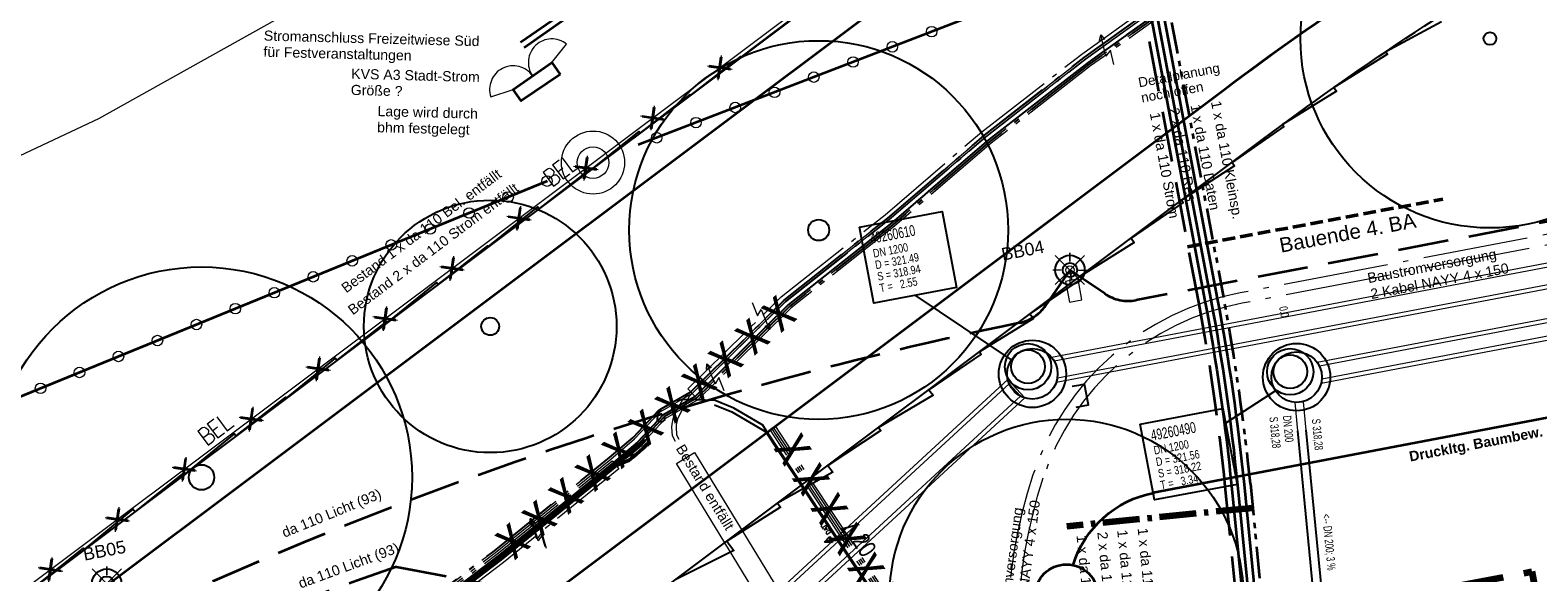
# Model space of a CAD drawing. Extents: x 3503739 to 3504470, y 5375172 to 5375561.
# Tile 31 of 121: x 3504036 to 3504072, y 5375410 to 5375423. Entities that reach past the tile are written whole.
import ezdxf

# ---------------------------------------------------------------- set-up
doc = ezdxf.new("R2010")
doc.units = 0
doc.header["$MEASUREMENT"] = 0
for name, pattern in [('102', [2.50001, 1.87501, -0.25, 0.125, -0.25]), ('103', [3.37501, 2.50001, -0.375, 0.125, -0.375]), ('2', [3.4, 1.2, -0.5, 1.2, -0.5]), ('202', [2.64, 1.75, -0.38, 0.13, -0.38]), ('237', [1.5, 0.75, -0.18, 0.13, -0.13, 0.13, -0.18]), ('89', [0.85001, 0.30001, -0.125, 0.3, -0.125]), ('97', [1.31251, 0.87501, -0.1875, 0.0625, -0.1875])]:
    doc.linetypes.add(name, pattern=pattern)
for name, color, linetype in [('$_LISY_$_TMP', 7, 'Continuous'), ('2P_FAHRBAHN', 7, 'Continuous'), ('2P_GLOBAL', 7, 'Continuous'), ('2WP_STR_LEER_WEI', 7, 'Continuous'), ('2WP_STROM_NS_WEI', 7, 'Continuous'), ('4WB_BESTAND_1_BA', 7, 'Continuous'), ('4WB_ST_SCHUTZROH', 7, 'Continuous'), ('4WB_WV_WEITERBET', 7, 'Continuous'), ('_4WP_ALLGEMEIN', 7, 'Continuous'), ('_4WP_BAUBEGINN', 7, 'Continuous'), ('_4WP_KANALISATIO', 7, 'Continuous'), ('_4WP_KANCAD_', 7, 'Continuous'), ('_4WP_KANCADT_', 7, 'Continuous'), ('_4WP_LICHT-KSR', 7, 'Continuous'), ('_4WP_LICHT-LAMPE', 7, 'Continuous'), ('_4WP_LICHT_STILL', 7, 'Continuous'), ('_4WP_SCHNITTF_HR', 7, 'Continuous'), ('_4WP_STADT_BEW_S', 7, 'Continuous'), ('_4WP_STADT_DATEN', 7, 'Continuous'), ('_4WP_STADT_KLEIN', 7, 'Continuous'), ('_4WP_STADT_RESER', 7, 'Continuous'), ('_4WP_STADT_STROM', 7, 'Continuous'), ('_4WP_SWT-STROM', 7, 'Continuous'), ('_4WP_SWT-STRSTIL', 7, 'Continuous'), ('BHM_BAUM_NEU', 7, 'Continuous'), ('KMB_2022-03-29', 7, 'Continuous'), ('KMP_TIEF20-05-25', 7, 'Continuous'), ('SP_BAUSTELLENUMF', 7, 'Continuous'), ('V_GEHWEGRAND', 7, 'Continuous'), ('VOGT_S2022-01-28', 7, 'Continuous')]:
    doc.layers.add(name, color=color, linetype=linetype)
doc.styles.add('202', font='ARIAL.TTF', dxfattribs={"height": 0.24})
doc.styles.add('343', font='TXT', dxfattribs={"width": 0.8, "height": 1})
doc.styles.add('350', font='ARIAL.TTF', dxfattribs={"height": 0.24})
doc.styles.add('391', font='ARIAL.TTF', dxfattribs={"height": 0.23})
doc.styles.add('414', font='ARIAL.TTF', dxfattribs={"height": 0.24})
doc.styles.add('418', font='ARIAL.TTF', dxfattribs={"height": 0.24})
doc.styles.add('420', font='ARIAL.TTF', dxfattribs={"height": 0.24})
doc.styles.add('431', font='ARIAL.TTF', dxfattribs={"height": 0.3})
doc.styles.add('434', font='ARIAL.TTF', dxfattribs={"height": 0.24})
doc.styles.add('437', font='ARIAL.TTF', dxfattribs={"height": 0.24})
doc.styles.add('495', font='ARIAL.TTF', dxfattribs={"height": 0.35})
doc.styles.add('509', font='ARIAL.TTF', dxfattribs={"height": 0.24})
doc.styles.add('55', font='TXT', dxfattribs={"width": 0.7, "height": 0.2})
doc.styles.add('558', font='ARIALBD.TTF', dxfattribs={"height": 0.24})
doc.styles.add('572', font='ARIAL.TTF', dxfattribs={"height": 0.24})
doc.styles.add('574', font='TXT', dxfattribs={"width": 0.7, "height": 0.2})
doc.styles.add('6', font='TXT', dxfattribs={"width": 0.8, "height": 0.42})
doc.styles.add('78', font='TXT', dxfattribs={"width": 0.7, "height": 0.2})
doc.styles.add('84', font='TXT', dxfattribs={"width": 0.7, "height": 0.26})
doc.styles.add('85', font='TXT', dxfattribs={"width": 0.8, "height": 0.2})
doc.styles.add('86', font='TXT', dxfattribs={"width": 0.7, "height": 0.26})
doc.styles.add('87', font='TXT', dxfattribs={"width": 0.8, "height": 0.2})

# ---------------------------------------------------------------- blocks, each defined once
blk = doc.blocks.new('WP_LP_1030')
at = {"color": 150, "linetype": 'Continuous', "lineweight": 13}
for p, q in [((0, 0.20412), (0, 0.40824)), ((0, 0.40824), (0, 0.20412)), ((-0.20412, 0), (-0.40824, 0)), ((-0.20412, 0), (-0.40824, 0)), ((-0.348452, 0.348458), (0.144332, -0.144332)), ((-0.144332, -0.144332), (0.348452, 0.348458)), ((0.144332, 0.144338), (0.348452, 0.348458)), ((0.20412, 0), (0.40824, 0)), ((-0.144332, -0.144332), (-0.348452, -0.348452)), ((-0.144332, -0.144332), (-0.348452, -0.348452)), ((0, -0.20412), (0, -0.40824)), ((0, -0.20412), (0, -0.40824)), ((0.144332, -0.144332), (0.348452, -0.348452)), ((0.144332, -0.144332), (0.348452, -0.348452))]:
    blk.add_line(p, q, dxfattribs=at)
at = {"color": 7, "linetype": 'Continuous', "lineweight": 25}
for radius in [0.35, 0.171323]:
    blk.add_circle((0, 0), radius, dxfattribs=at)
blk = doc.blocks.new('10032')
at = {"color": 1, "linetype": 'Continuous', "lineweight": 25}
for p, q in [((3.0616, 0.631587), (2.928989, 0.227833)), ((2.928989, 0.227833), (3.10196, 0.268208)), ((3.10196, 0.268208), (2.957818, -0.279744)), ((2.957818, -0.279744), (2.917457, -0.106706)), ((2.917457, -0.106706), (3.073132, -0.129778)), ((3.073132, -0.129778), (2.957818, -0.279744))]:
    blk.add_line(p, q, dxfattribs=at)
at = {"color": 1, "linetype": 'Continuous', "style": '6', "width": 0.8}
blk.add_text('20', height=0.42, dxfattribs=at).set_placement((3.286721, 0.25645))
blk = doc.blocks.new('1000DAT')
at = {"color": 114, "linetype": 'Continuous', "lineweight": 18}
for p, q in [((4.589325, 0.775263), (4.589325, 0.173263)), ((5.077223, 0.434754), (5.311664, 0.434754)), ((5.347511, 0.776867), (5.795146, 0.776867)), ((5.561325, 0.775263), (5.561325, 0.173263))]:
    blk.add_line(p, q, dxfattribs=at)
blk.add_lwpolyline([(4.589325, 0.775263, -1.1106127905), (4.589325, 0.173263)], format="xyb", dxfattribs=at)
blk.add_lwpolyline([(4.984101, 0.174284), (5.198961, 0.775263), (5.400541, 0.174284)], dxfattribs=at)
blk = doc.blocks.new('951')
at = {"color": 3, "linetype": 'Continuous', "lineweight": 18}
for p, q in [((5.053472, 0.9793), (4.792795, 0.344076)), ((5.13368, 0.444375), (4.732639, -0.518491)), ((4.792795, 0.344076), (5.13368, 0.444375)), ((4.732639, -0.518491), (4.715929, -0.2527)), ((4.715929, -0.2527), (4.943186, -0.339625)), ((4.943186, -0.339625), (4.732639, -0.518491))]:
    blk.add_line(p, q, dxfattribs=at)
blk = doc.blocks.new('10011')
at = {"color": 190, "linetype": 'Continuous', "lineweight": 18}
for p, q in [((4.302568, 0.608018), (4.469535, 0.6081)), ((4.302568, 0.608018), (4.304235, 0.088154)), ((4.655568, 0.608018), (4.907582, 0.608142)), ((4.655568, 0.608018), (4.657235, 0.088154)), ((5.008568, 0.608018), (5.010235, 0.088154)), ((4.302693, 0.352595), (4.469661, 0.352677)), ((4.302824, 0.088154), (4.469791, 0.088236)), ((4.655694, 0.352595), (4.847467, 0.352689)), ((4.655824, 0.088154), (4.907837, 0.088278)), ((5.008823, 0.088154), (5.260838, 0.088278))]:
    blk.add_line(p, q, dxfattribs=at)
blk.add_lwpolyline([(4.469535, 0.6081), (4.530396, 0.585559), (4.557445, 0.540477), (4.569467, 0.480368), (4.566462, 0.43228), (4.546926, 0.393209), (4.513866, 0.367663), (4.469661, 0.352677), (4.531898, 0.330094), (4.573975, 0.298537), (4.585997, 0.238428), (4.581489, 0.182827), (4.567964, 0.136242), (4.52739, 0.103182), (4.469791, 0.088236)], dxfattribs=at)
blk = doc.blocks.new('1016')
at = {"color": 7, "linetype": 'Continuous', "lineweight": 13}
for p, q in [((0.703072, 0.277444), (1.257444, -0.276928)), ((1.257444, 0.277444), (0.703072, -0.276928))]:
    blk.add_line(p, q, dxfattribs=at)
at = {"color": 2, "linetype": 'Continuous', "lineweight": 25}
for p, q in [((1.212401, 0.25319), (0.727326, -0.231885)), ((0.727326, 0.232401), (1.212401, -0.252674)), ((0.748114, 0.25319), (1.23319, -0.231885)), ((1.23319, 0.232401), (0.748114, -0.252674))]:
    blk.add_line(p, q, dxfattribs=at)
blk = doc.blocks.new('9141')
at = {"color": 4, "linetype": 'Continuous', "lineweight": 18}
blk.add_circle((0, 0), 0.25, dxfattribs=at)

msp = doc.modelspace()

# ---------------------------------------------------------------- linework, layer by layer
at = {"layer": '2P_FAHRBAHN', "color": 7, "linetype": 'Continuous', "lineweight": 35}
for p, q in [((3503996.387, 5375378.854), (3504060.708, 5375427.102)), ((3504008.435, 5375379.765), (3504064.609, 5375421.902))]:
    msp.add_line(p, q, dxfattribs=at)
at = {"layer": '2P_GLOBAL', "color": 7, "linetype": 'Continuous', "lineweight": 35}
msp.add_lwpolyline([(3504064.609, 5375421.902, -0.055232), (3504079.166, 5375430.495)], format="xyb", dxfattribs=at)
at = {"layer": '2WP_STR_LEER_WEI', "color": 250, "linetype": '102', "lineweight": 13}
for points in [[(3504035.548, 5375401.223), (3504040.149, 5375405.111), (3504042.477, 5375407.193), (3504044.979, 5375409.189), (3504047.26, 5375410.929), (3504049.997, 5375413.145), (3504050.558, 5375413.621), (3504051.169, 5375414.269), (3504051.938, 5375414.714), (3504054.142, 5375416.886), (3504056.605, 5375418.836), (3504058.903, 5375420.806), (3504061.273, 5375422.65), (3504063.71, 5375424.4), (3504066.102, 5375426.24), (3504073.907, 5375431.377), (3504076.6, 5375432.719), (3504079.351, 5375433.701), (3504082.15, 5375434.533), (3504084.925, 5375435.205), (3504087.134, 5375435.494), (3504087.16, 5375435.296)], [(3504035.58, 5375401.185), (3504040.181, 5375405.073), (3504042.509, 5375407.155), (3504045.009, 5375409.149), (3504047.29, 5375410.889), (3504050.029, 5375413.107), (3504050.592, 5375413.585), (3504051.201, 5375414.229), (3504051.968, 5375414.674), (3504054.176, 5375416.848), (3504056.637, 5375418.798), (3504058.935, 5375420.768), (3504061.303, 5375422.61), (3504063.74, 5375424.36), (3504066.132, 5375426.2), (3504073.931, 5375431.333), (3504076.62, 5375432.673), (3504079.367, 5375433.653), (3504082.164, 5375434.485), (3504084.935, 5375435.155), (3504086.301, 5375435.334), (3504086.327, 5375435.136)], [(3504035.58, 5375401.185), (3504040.181, 5375405.073), (3504042.509, 5375407.155), (3504045.009, 5375409.149), (3504047.29, 5375410.889), (3504050.029, 5375413.107), (3504050.592, 5375413.585), (3504051.201, 5375414.229), (3504051.968, 5375414.674), (3504054.176, 5375416.848), (3504056.637, 5375418.798), (3504058.935, 5375420.768), (3504061.303, 5375422.61), (3504063.74, 5375424.36), (3504066.132, 5375426.2), (3504073.931, 5375431.333), (3504076.62, 5375432.673), (3504079.367, 5375433.653), (3504082.164, 5375434.485), (3504084.935, 5375435.155), (3504086.301, 5375435.334), (3504086.327, 5375435.136)], [(3504087.16, 5375435.296), (3504084.961, 5375435.009), (3504082.202, 5375434.339), (3504079.413, 5375433.511), (3504076.678, 5375432.535), (3504074.007, 5375431.203), (3504066.218, 5375426.076), (3504063.83, 5375424.24), (3504061.393, 5375422.49), (3504059.029, 5375420.652), (3504056.733, 5375418.682), (3504054.274, 5375416.736), (3504052.06, 5375414.554), (3504051.295, 5375414.111), (3504050.696, 5375413.475), (3504050.125, 5375412.991), (3504047.384, 5375410.771), (3504045.103, 5375409.031), (3504042.607, 5375407.041), (3504040.281, 5375404.961), (3504035.678, 5375401.071)], [(3504086.327, 5375435.136), (3504084.971, 5375434.959), (3504082.216, 5375434.291), (3504079.429, 5375433.463), (3504076.698, 5375432.489), (3504074.031, 5375431.159), (3504066.248, 5375426.036), (3504063.86, 5375424.2), (3504061.423, 5375422.45), (3504059.061, 5375420.614), (3504056.765, 5375418.644), (3504054.308, 5375416.698), (3504052.09, 5375414.514), (3504051.327, 5375414.071), (3504050.73, 5375413.439), (3504050.157, 5375412.953), (3504047.414, 5375410.731), (3504045.133, 5375408.991), (3504042.639, 5375407.003), (3504040.313, 5375404.923), (3504035.71, 5375401.033)], [(3504086.327, 5375435.136), (3504084.971, 5375434.959), (3504082.216, 5375434.291), (3504079.429, 5375433.463), (3504076.698, 5375432.489), (3504074.031, 5375431.159), (3504066.248, 5375426.036), (3504063.86, 5375424.2), (3504061.423, 5375422.45), (3504059.061, 5375420.614), (3504056.765, 5375418.644), (3504054.308, 5375416.698), (3504052.09, 5375414.514), (3504051.327, 5375414.071), (3504050.73, 5375413.439), (3504050.157, 5375412.953), (3504047.414, 5375410.731), (3504045.133, 5375408.991), (3504042.639, 5375407.003), (3504040.313, 5375404.923), (3504035.71, 5375401.033)], [(3504063.8, 5375424.28), (3504061.363, 5375422.53), (3504058.997, 5375420.692), (3504056.701, 5375418.723), (3504054.243, 5375416.774), (3504052.033, 5375414.597), (3504051.857, 5375414.775), (3504054.077, 5375416.962), (3504056.541, 5375418.915), (3504058.839, 5375420.886), (3504061.213, 5375422.73), (3504063.65, 5375424.48)], [(3504063.8, 5375424.28), (3504061.363, 5375422.53), (3504058.997, 5375420.692), (3504056.701, 5375418.723), (3504054.243, 5375416.774), (3504052.033, 5375414.597), (3504051.857, 5375414.775), (3504054.077, 5375416.962), (3504056.541, 5375418.915), (3504058.839, 5375420.886), (3504061.213, 5375422.73), (3504063.65, 5375424.48)], [(3504035.613, 5375401.147), (3504040.214, 5375405.035), (3504042.541, 5375407.118), (3504045.04, 5375409.11), (3504047.321, 5375410.849), (3504050.061, 5375413.069), (3504050.219, 5375412.875), (3504047.475, 5375410.653), (3504045.194, 5375408.912), (3504042.703, 5375406.926), (3504040.378, 5375404.847), (3504035.775, 5375400.957)], [(3504035.613, 5375401.147), (3504040.214, 5375405.035), (3504042.541, 5375407.118), (3504045.04, 5375409.11), (3504047.321, 5375410.849), (3504050.061, 5375413.069), (3504050.219, 5375412.875), (3504047.475, 5375410.653), (3504045.194, 5375408.912), (3504042.703, 5375406.926), (3504040.378, 5375404.847), (3504035.775, 5375400.957)]]:
    msp.add_lwpolyline(points, dxfattribs=at)
at = {"layer": '2WP_STROM_NS_WEI', "color": 3, "linetype": 'Continuous', "lineweight": 50}
for points in [[(3504050.846, 5375413.562), (3504050.785, 5375413.498), (3504050.73, 5375413.439), (3504050.634, 5375413.358), (3504050.407, 5375413.165), (3504050.124, 5375412.991), (3504047.383, 5375410.771), (3504045.102, 5375409.031), (3504042.606, 5375407.041), (3504040.28, 5375404.96), (3504035.678, 5375401.071), (3504033.335, 5375399.031), (3504030.887, 5375397.5), (3504023.003, 5375392.488), (3504020.41, 5375391.268), (3504017.57, 5375389.809), (3504015.024, 5375388.478), (3504013.985, 5375387.897), (3504013.853, 5375387.829)], [(3504050.905, 5375413.479), (3504050.858, 5375413.429), (3504050.799, 5375413.366), (3504050.699, 5375413.282), (3504050.466, 5375413.084), (3504050.157, 5375412.953), (3504047.414, 5375410.732), (3504045.133, 5375408.992), (3504042.638, 5375407.003), (3504040.313, 5375404.922), (3504035.711, 5375401.033), (3504033.365, 5375398.991), (3504030.914, 5375397.458), (3504023.027, 5375392.444), (3504020.432, 5375391.223), (3504017.593, 5375389.765), (3504015.048, 5375388.434), (3504014.009, 5375387.853)]]:
    msp.add_lwpolyline(points, dxfattribs=at)
at = {"layer": '4WB_BESTAND_1_BA', "color": 114, "linetype": 'Continuous', "lineweight": 25}
msp.add_lwpolyline([(3504057.047, 5375408.741), (3504053.723, 5375413.772), (3504053.639, 5375413.913), (3504053.463, 5375414.014), (3504052.945, 5375414.317), (3504052.508, 5375414.496), (3504051.802, 5375414.527), (3504051.56, 5375414.494), (3504051.213, 5375414.294), (3504051.137, 5375414.167), (3504051.13, 5375414.03), (3504051.238, 5375413.986), (3504051.312, 5375414.038), (3504051.309, 5375414.127)], dxfattribs=at)
at = {"layer": '4WB_BESTAND_1_BA', "color": 1, "linetype": 'Continuous', "lineweight": 25}
msp.add_lwpolyline([(3504052.486, 5375414.397), (3504052.901, 5375414.227), (3504053.413, 5375413.927), (3504053.709, 5375413.757), (3504057.03, 5375408.731)], dxfattribs=at)
at = {"layer": '4WB_BESTAND_1_BA', "color": 250, "linetype": '202', "lineweight": 13}
for points in [[(3504055.922, 5375399.266), (3504056.77, 5375397.755), (3504056.988, 5375397.687), (3504057.227, 5375397.697), (3504057.887, 5375397.982), (3504060.335, 5375399.239), (3504060.953, 5375399.563), (3504061.393, 5375399.93), (3504061.554, 5375400.297), (3504061.546, 5375401.011), (3504061.28, 5375401.568), (3504060.994, 5375402.095), (3504060.04, 5375403.883), (3504059.928, 5375404.072), (3504057.121, 5375408.8), (3504053.801, 5375413.819)], [(3504055.878, 5375399.242), (3504056.738, 5375397.713), (3504056.981, 5375397.637), (3504057.238, 5375397.647), (3504057.908, 5375397.937), (3504060.358, 5375399.195), (3504060.981, 5375399.521), (3504061.434, 5375399.899), (3504061.604, 5375400.287), (3504061.596, 5375401.023), (3504061.325, 5375401.591), (3504061.038, 5375402.119), (3504060.084, 5375403.907), (3504059.971, 5375404.098), (3504057.163, 5375408.827), (3504053.843, 5375413.847)], [(3504055.834, 5375399.218), (3504056.706, 5375397.671), (3504056.974, 5375397.587), (3504057.249, 5375397.597), (3504057.929, 5375397.892), (3504060.381, 5375399.151), (3504061.009, 5375399.479), (3504061.475, 5375399.868), (3504061.654, 5375400.277), (3504061.646, 5375401.035), (3504061.37, 5375401.614), (3504061.082, 5375402.143), (3504060.128, 5375403.931), (3504060.014, 5375404.124), (3504057.205, 5375408.854), (3504053.885, 5375413.875)], [(3504055.791, 5375399.193), (3504056.674, 5375397.629), (3504056.967, 5375397.537), (3504057.26, 5375397.547), (3504057.95, 5375397.847), (3504060.404, 5375399.107), (3504061.037, 5375399.437), (3504061.516, 5375399.837), (3504061.704, 5375400.267), (3504061.696, 5375401.047), (3504061.415, 5375401.637), (3504061.126, 5375402.167), (3504060.172, 5375403.955), (3504060.057, 5375404.15), (3504057.247, 5375408.881), (3504053.927, 5375413.903)], [(3504056.014, 5375399.307), (3504056.128, 5375399.137), (3504056.802, 5375397.797), (3504056.995, 5375397.737), (3504057.205, 5375397.797), (3504057.845, 5375398.072), (3504060.289, 5375399.327), (3504060.897, 5375399.647), (3504061.311, 5375399.992), (3504061.454, 5375400.317), (3504061.446, 5375400.987), (3504061.19, 5375401.522), (3504060.906, 5375402.047), (3504059.952, 5375403.835), (3504059.842, 5375404.02), (3504057.038, 5375408.736), (3504053.717, 5375413.763)]]:
    msp.add_lwpolyline(points, dxfattribs=at)
at = {"layer": '4WB_ST_SCHUTZROH', "color": 7, "linetype": 'Continuous', "lineweight": 13}
msp.add_lwpolyline([(3504052.013, 5375413.26), (3504054.194, 5375409.688), (3504057.44, 5375404.971), (3504057.977, 5375404.116), (3504057.556, 5375403.851), (3504057.022, 5375404.695), (3504053.774, 5375409.416), (3504051.587, 5375413), (3504052.013, 5375413.26)], dxfattribs=at)
at = {"layer": '4WB_WV_WEITERBET', "color": 4, "linetype": 'Continuous', "lineweight": 35}
for p, q in [((3504083.766, 5375433.354), (3504050.677, 5375420.574)), ((3504048.512, 5375419.713), (3504015.37, 5375406.148, 320.026))]:
    msp.add_line(p, q, dxfattribs=at)
at = {"layer": '4WB_WV_WEITERBET', "color": 4, "linetype": 'Continuous', "lineweight": 18}
for radius in [0.75, 0.375]:
    msp.add_circle((3504049.605, 5375420.154), radius, dxfattribs=at)
at = {"layer": '_4WP_ALLGEMEIN', "color": 7, "linetype": '202', "lineweight": 18}
msp.add_lwpolyline([(3504048.627, 5375422.533), (3504048.977, 5375422.97, 0.866092), (3504048.168, 5375422.213, 0.866098), (3504047.177, 5375421.715), (3504047.708, 5375421.893)], format="xyb", dxfattribs=at)
at = {"layer": '_4WP_ALLGEMEIN', "color": 7, "linetype": 'Continuous', "lineweight": 35}
msp.add_lwpolyline([(3504048.825, 5375422.246), (3504047.896, 5375421.621), (3504047.708, 5375421.893), (3504048.627, 5375422.533), (3504048.825, 5375422.246)], dxfattribs=at)
at = {"layer": '_4WP_BAUBEGINN', "color": 1, "linetype": '89', "lineweight": 50}
msp.add_line((3504063.724, 5375418.154), (3504069.791, 5375419.287), dxfattribs=at)
at = {"layer": '_4WP_KANALISATIO', "color": 150, "linetype": 'Continuous', "lineweight": 25}
for radius in [0.55, 0.4]:
    msp.add_circle((3504059.937, 5375415.303), radius, dxfattribs=at)
at = {"layer": '_4WP_KANALISATIO', "color": 1, "linetype": 'Continuous', "lineweight": 25}
for radius in [0.55, 0.4]:
    msp.add_circle((3504066.165, 5375415.184), radius, dxfattribs=at)
at = {"layer": '_4WP_KANCAD_', "color": 1, "linetype": 'Continuous', "lineweight": 18}
for p, q in [((3504066.275, 5375414.449), (3504066.34, 5375413.779)), ((3504066.474, 5375414.468), (3504066.539, 5375413.798))]:
    msp.add_line(p, q, dxfattribs=at)
at = {"layer": '_4WP_KANCAD_', "color": 150, "linetype": 'Continuous', "lineweight": 18}
for points in [[(3504060.608, 5375414.936), (3504126.848, 5375427.553), (3504126.735, 5375428.142), (3504060.495, 5375415.525)], [(3504060.634, 5375415.042), (3504126.784, 5375427.643), (3504126.709, 5375428.036), (3504060.559, 5375415.435)], [(3504031.317, 5375388.235), (3504059.862, 5375414.56), (3504059.456, 5375415.001), (3504030.911, 5375388.676)], [(3504031.283, 5375388.339), (3504059.761, 5375414.602), (3504059.49, 5375414.897), (3504031.012, 5375388.634)]]:
    msp.add_lwpolyline(points, dxfattribs=at)
at = {"layer": '_4WP_KANCAD_', "color": 1, "linetype": 'Continuous', "lineweight": 18}
for points in [[(3504066.9, 5375414.912), (3504130.737, 5375427.071), (3504130.643, 5375427.563), (3504066.806, 5375415.404)], [(3504066.916, 5375415.017), (3504130.683, 5375427.163), (3504130.627, 5375427.458), (3504066.86, 5375415.312)]]:
    msp.add_lwpolyline(points, dxfattribs=at)
at = {"layer": '_4WP_KANCAD_', "color": 150, "linetype": 'Continuous', "lineweight": 25}
for radius in [0.8, 0.6]:
    msp.add_circle((3504060.041, 5375415.133, 318.937), radius, dxfattribs=at)
at = {"layer": '_4WP_KANCAD_', "color": 1, "linetype": 'Continuous', "lineweight": 25}
for radius in [0.8, 0.6]:
    msp.add_circle((3504066.317, 5375415.056, 318.222), radius, dxfattribs=at)
at = {"layer": '_4WP_KANCADT_', "color": 150, "linetype": 'Continuous', "lineweight": 25}
msp.add_line((3504059.543, 5375415.467), (3504057.254, 5375417.003), dxfattribs=at)
at = {"layer": '_4WP_KANCADT_', "color": 1, "linetype": 'Continuous', "lineweight": 25}
msp.add_line((3504065.814, 5375414.729), (3504064.623, 5375413.953), dxfattribs=at)
at = {"layer": '_4WP_KANCADT_', "color": 7, "linetype": 'Continuous', "lineweight": 18}
for points in [[(3504055.93, 5375418.618), (3504057.895, 5375418.991), (3504058.236, 5375417.189), (3504056.271, 5375416.816), (3504055.93, 5375418.618)], [(3504062.598, 5375413.937), (3504064.563, 5375414.309), (3504064.904, 5375412.507), (3504062.939, 5375412.135), (3504062.598, 5375413.937)]]:
    msp.add_lwpolyline(points, dxfattribs=at)
at = {"layer": '_4WP_KANCADT_', "color": 150, "linetype": 'Continuous', "lineweight": 25}
msp.add_lwpolyline([(3504055.93, 5375418.618), (3504057.895, 5375418.991), (3504058.236, 5375417.189), (3504056.271, 5375416.816), (3504055.93, 5375418.618)], dxfattribs=at)
at = {"layer": '_4WP_KANCADT_', "color": 1, "linetype": 'Continuous', "lineweight": 25}
msp.add_lwpolyline([(3504062.598, 5375413.937), (3504064.563, 5375414.309), (3504064.904, 5375412.507), (3504062.939, 5375412.135), (3504062.598, 5375413.937)], dxfattribs=at)
at = {"layer": '_4WP_LICHT-KSR', "color": 190, "linetype": '2', "lineweight": 35}
for points in [[(3504120.612, 5375428.971), (3504120.366, 5375428.924, 0.26456), (3504119.613, 5375428.283, -0.264559), (3504118.861, 5375427.641), (3504110.106, 5375425.97, -0.198912), (3504109.357, 5375426.125), (3504108.833, 5375426.481), (3504108.476, 5375425.957, -0.198912), (3504107.837, 5375425.537), (3504085.544, 5375421.281, -0.199721), (3504084.791, 5375421.438), (3504084.274, 5375421.792), (3504083.915, 5375421.266, -0.198104), (3504083.277, 5375420.849), (3504062.508, 5375416.884, -0.198912), (3504061.759, 5375417.039), (3504060.932, 5375417.601), (3504060.355, 5375416.758, -0.194219), (3504059.732, 5375416.343, 0.018691), (3504052.873, 5375414.658, 0.037931), (3504039.444, 5375409.692, -0.41092), (3504038.123, 5375410.174)], [(3504037.985, 5375410.116), (3504038.438, 5375409.158, 0.40562), (3504039.938, 5375408.595, -0.019592), (3504044.938, 5375410.55), (3504048.706, 5375409.836), (3504053.668, 5375402.556), (3504057.998, 5375403.38), (3504058.981, 5375402.755), (3504059.655, 5375399.721)]]:
    msp.add_lwpolyline(points, format="xyb", dxfattribs=at)
at = {"layer": '_4WP_LICHT_STILL', "color": 255, "linetype": 'Continuous', "lineweight": 13}
msp.add_lwpolyline([(3504078.1, 5375438.893, 0.054139), (3504061.358, 5375428.965), (3504023.203, 5375400.344), (3503995.727, 5375379.733, -0.045833), (3503980.827, 5375370.558), (3503978.063, 5375369.189, -0.047348), (3503943.411, 5375356.297, 0.090587), (3503926.814, 5375348.435, -0.025816), (3503922.569, 5375345.706)], format="xyb", dxfattribs=at)
at = {"layer": '_4WP_SCHNITTF_HR', "color": 92, "linetype": '97', "lineweight": 100}
msp.add_line((3504065.275, 5375411.944), (3504060.856, 5375411.507), dxfattribs=at)
at = {"layer": '_4WP_STADT_BEW_S', "color": 142, "linetype": 'Continuous', "lineweight": 35}
msp.add_lwpolyline([(3504115.278, 5375441.633), (3504115.553, 5375441.456), (3504120.227, 5375442.267), (3504123.427, 5375423.83), (3504062.907, 5375412.303)], dxfattribs=at)
msp.add_lwpolyline([(3504061.008, 5375410.588, -0.277674), (3504062.93, 5375412.307)], format="xyb", dxfattribs=at)
msp.add_circle((3504060.852, 5375409.854), 0.75, dxfattribs=at)
at = {"layer": '_4WP_STADT_DATEN', "color": 7, "linetype": 'Continuous', "lineweight": 35}
msp.add_lwpolyline([(3504062.094, 5375441.28, -0.138763), (3504061.866, 5375440.269, 0.136417), (3504061.633, 5375439.258), (3504062.079, 5375429.365), (3504064.433, 5375416.922, -0.022137), (3504065.069, 5375412.503), (3504065.518, 5375407.953, 0.167272), (3504066.752, 5375405.261), (3504068.208, 5375403.671, -0.139477), (3504068.453, 5375403.182), (3504068.5, 5375402.936)], format="xyb", dxfattribs=at)
at = {"layer": '_4WP_STADT_KLEIN', "color": 3, "linetype": '237', "lineweight": 35}
msp.add_lwpolyline([(3504062.243, 5375441.289, -0.138429), (3504062.016, 5375440.275, 0.136081), (3504061.783, 5375439.261), (3504062.229, 5375429.382), (3504064.581, 5375416.95, -0.022137), (3504065.218, 5375412.517), (3504065.667, 5375407.968, 0.167272), (3504066.861, 5375405.364), (3504068.319, 5375403.772, -0.139476), (3504068.6, 5375403.21), (3504068.647, 5375402.964)], format="xyb", dxfattribs=at)
at = {"layer": '_4WP_STADT_RESER', "color": 7, "linetype": 'Continuous', "lineweight": 35}
for points in [[(3504061.421, 5375440.643, -0.040891), (3504061.393, 5375439.64, 0.038578), (3504061.361, 5375438.637), (3504061.781, 5375429.33), (3504064.139, 5375416.867, -0.022137), (3504064.77, 5375412.473), (3504065.22, 5375407.923, 0.167272), (3504066.535, 5375405.054, -0.144501), (3504067.867, 5375402.46), (3504067.914, 5375402.215)], [(3504068.061, 5375402.244), (3504068.015, 5375402.488, 0.144501), (3504066.644, 5375405.157, -0.167272), (3504065.369, 5375407.938), (3504064.919, 5375412.488, 0.022137), (3504064.286, 5375416.894), (3504061.93, 5375429.347), (3504061.421, 5375440.637)]]:
    msp.add_lwpolyline(points, format="xyb", dxfattribs=at)
at = {"layer": '_4WP_STADT_STROM', "color": 3, "linetype": '2', "lineweight": 35}
for points in [[(3504067.767, 5375402.186), (3504067.72, 5375402.432, 0.144501), (3504066.427, 5375404.95, -0.167272), (3504065.07, 5375407.909), (3504064.621, 5375412.458, 0.022137), (3504063.991, 5375416.839), (3504061.627, 5375429.336), (3504061.208, 5375438.629, -0.039415), (3504061.242, 5375439.632, 0.04173), (3504061.271, 5375440.635)], [(3504047.883, 5375423.015), (3504051.478, 5375425.507, -0.102342), (3504055.262, 5375427.116), (3504060.519, 5375428.172, 0.373454), (3504061.333, 5375429.2), (3504060.908, 5375438.612, -0.039422), (3504060.942, 5375439.616, 0.041739), (3504060.971, 5375440.619)], [(3504047.968, 5375422.891), (3504051.563, 5375425.384, -0.102342), (3504055.291, 5375426.969), (3504060.547, 5375428.025, 0.373223), (3504061.482, 5375429.206), (3504061.058, 5375438.62, -0.038577), (3504061.09, 5375439.624, 0.040895), (3504061.118, 5375440.627)]]:
    msp.add_lwpolyline(points, format="xyb", dxfattribs=at)
at = {"layer": '_4WP_SWT-STRSTIL', "color": 1, "linetype": 'Continuous', "lineweight": 25}
for points in [[(3504087.171, 5375435.32), (3504086.314, 5375435.235), (3504084.953, 5375435.057), (3504082.19, 5375434.388), (3504079.398, 5375433.558), (3504076.659, 5375432.581), (3504073.981, 5375431.246), (3504066.19, 5375426.118), (3504063.8, 5375424.28), (3504061.363, 5375422.53), (3504058.998, 5375420.691), (3504056.701, 5375418.721), (3504054.242, 5375416.773), (3504052.029, 5375414.594), (3504051.264, 5375414.15)], [(3504051.264, 5375414.15), (3504050.661, 5375413.512), (3504050.093, 5375413.03), (3504047.352, 5375410.81), (3504045.071, 5375409.07), (3504042.574, 5375407.079), (3504040.247, 5375404.998), (3504035.645, 5375401.109), (3504033.305, 5375399.071), (3504030.86, 5375397.542), (3504022.979, 5375392.532), (3504020.388, 5375391.313), (3504017.546, 5375389.853), (3504015, 5375388.522), (3504013.963, 5375387.941), (3504013.278, 5375387.532), (3504012.492, 5375387.063), (3504012.462, 5375387.042), (3504003.587, 5375382.392)], [(3504051.264, 5375414.15), (3504050.661, 5375413.512), (3504050.093, 5375413.03), (3504047.352, 5375410.81), (3504045.071, 5375409.07), (3504042.574, 5375407.079), (3504040.247, 5375404.998), (3504035.645, 5375401.109), (3504033.305, 5375399.071), (3504030.86, 5375397.542), (3504022.979, 5375392.532), (3504020.388, 5375391.313), (3504017.546, 5375389.853), (3504015, 5375388.522), (3504013.963, 5375387.941), (3504013.278, 5375387.532), (3504012.492, 5375387.063), (3504012.462, 5375387.042), (3504003.587, 5375382.392)]]:
    msp.add_lwpolyline(points, dxfattribs=at)
at = {"layer": '_4WP_SWT-STRSTIL', "color": 250, "linetype": '202', "lineweight": 25}
for points in [[(3504035.548, 5375401.223), (3504040.149, 5375405.111), (3504042.477, 5375407.193), (3504044.979, 5375409.189), (3504047.26, 5375410.929), (3504049.997, 5375413.145), (3504050.558, 5375413.621), (3504051.169, 5375414.269), (3504051.938, 5375414.714), (3504054.142, 5375416.886), (3504056.605, 5375418.836), (3504058.903, 5375420.806), (3504061.273, 5375422.65), (3504063.71, 5375424.4)], [(3504063.83, 5375424.24), (3504061.393, 5375422.49), (3504059.029, 5375420.652), (3504056.733, 5375418.682), (3504054.274, 5375416.736), (3504052.06, 5375414.554), (3504051.295, 5375414.111), (3504050.696, 5375413.475), (3504050.125, 5375412.991), (3504047.384, 5375410.771), (3504045.103, 5375409.031), (3504042.607, 5375407.041), (3504040.281, 5375404.961), (3504035.678, 5375401.071)]]:
    msp.add_lwpolyline(points, dxfattribs=at)
at = {"layer": '_4WP_SWT-STRSTIL', "color": 3, "linetype": 'Continuous', "lineweight": 18}
for points in [[(3504051.56, 5375413.525), (3504051.488, 5375413.656), (3504051.478, 5375413.867), (3504051.482, 5375413.937), (3504051.508, 5375414.064), (3504051.534, 5375414.132), (3504051.589, 5375414.252), (3504051.747, 5375414.542), (3504051.927, 5375414.704), (3504054.143, 5375416.887), (3504056.605, 5375418.838), (3504058.902, 5375420.808), (3504061.273, 5375422.65), (3504063.71, 5375424.4)], [(3504063.74, 5375424.36), (3504061.303, 5375422.61), (3504058.934, 5375420.769), (3504056.637, 5375418.799), (3504054.176, 5375416.849), (3504051.962, 5375414.668), (3504051.889, 5375414.592), (3504051.761, 5375414.359), (3504051.626, 5375414.093), (3504051.604, 5375414.036), (3504051.581, 5375413.924), (3504051.578, 5375413.867), (3504051.587, 5375413.684), (3504051.644, 5375413.579)]]:
    msp.add_lwpolyline(points, dxfattribs=at)
at = {"layer": '_4WP_SWT-STRSTIL', "color": 3, "linetype": '103', "lineweight": 18}
for points in [[(3504091.685, 5375422.151), (3504064.98, 5375417.056, 0.2724), (3504060.054, 5375412.732, 0.151956), (3504059.932, 5375405.47), (3504060.472, 5375403.622, -0.027185), (3504060.671, 5375402.775), (3504060.858, 5375400.38), (3504060.374, 5375398.808, -0.014069), (3504060.125, 5375398.135, -0.754272), (3504055.066, 5375398.664)], [(3504091.732, 5375421.906), (3504065.027, 5375416.811, 0.2724), (3504060.292, 5375412.653, 0.151956), (3504060.172, 5375405.54), (3504060.712, 5375403.693, -0.027561), (3504060.92, 5375402.807), (3504061.111, 5375400.352), (3504060.611, 5375398.731, -0.014138), (3504060.357, 5375398.042, -0.754273), (3504054.819, 5375398.621)]]:
    msp.add_lwpolyline(points, format="xyb", dxfattribs=at)
at = {"layer": 'BHM_BAUM_NEU', "color": 91, "linetype": 'Continuous', "lineweight": 25}
for centre, radius in [((3504070.908, 5375423.1), 4.5), ((3504070.908, 5375423.1), 0.15), ((3504054.964, 5375418.551), 4.5), ((3504054.964, 5375418.551), 4.5), ((3504047.162, 5375416.26), 3), ((3504054.964, 5375418.551), 0.25), ((3504040.305, 5375412.673), 5), ((3504047.162, 5375416.26), 0.211), ((3504060.852, 5375409.854), 4.2), ((3504040.305, 5375412.673), 0.3)]:
    msp.add_circle(centre, radius, dxfattribs=at)
at = {"layer": 'KMB_2022-03-29', "color": 91, "linetype": 'Continuous', "lineweight": 25}
for p, q in [((3504066.34, 5375413.779), (3504066.962, 5375407.307)), ((3504066.539, 5375413.798), (3504067.162, 5375407.326))]:
    msp.add_line(p, q, dxfattribs=at)
at = {"layer": 'KMP_TIEF20-05-25', "color": 250, "linetype": '2', "lineweight": 100}
msp.add_lwpolyline([(3504068.345, 5375408.487), (3504070.274, 5375408.855), (3504070.04, 5375410.083), (3504071.902, 5375410.432), (3504072.135, 5375409.21)], dxfattribs=at)
at = {"layer": 'SP_BAUSTELLENUMF', "color": 12, "linetype": 'Continuous', "lineweight": 35}
msp.add_line((3503996.387, 5375378.854), (3504060.708, 5375427.102), dxfattribs=at)
at = {"layer": 'SP_BAUSTELLENUMF', "color": 12, "linetype": 'Continuous', "lineweight": 25}
for points in [[(3504015.357, 5375383.083), (3504065.509, 5375420.702, -0.055459), (3504079.844, 5375429.155), (3504082.625, 5375430.403, -0.037803), (3504103.256, 5375437.846, 0.040485), (3504126.744, 5375446.463), (3504161.298, 5375462.416, -0.029544), (3504167.921, 5375465.012), (3504179.441, 5375468.758)], [(3504055.517, 5375424.458), (3503995.787, 5375379.653, -0.042799), (3503981.907, 5375370.989, -0.052775), (3503943.443, 5375356.202, 0.090621), (3503926.871, 5375348.354, -0.025735), (3503922.632, 5375345.627)]]:
    msp.add_lwpolyline(points, format="xyb", dxfattribs=at)
at = {"layer": 'SP_BAUSTELLENUMF', "color": 12, "linetype": 'Continuous', "lineweight": 35}
msp.add_lwpolyline([(3504008.435, 5375379.765), (3504064.609, 5375421.902, -0.055465), (3504079.232, 5375430.524), (3504082.011, 5375431.772)], format="xyb", dxfattribs=at)
at = {"layer": 'SP_BAUSTELLENUMF', "color": 12, "linetype": 'Continuous', "lineweight": 25}
for points in [[(3504054.314, 5375423.562), (3504053.117, 5375422.658), (3504053.104, 5375422.674), (3504051.917, 5375421.757), (3504051.907, 5375421.77), (3504050.717, 5375420.857), (3504050.692, 5375420.891), (3504049.517, 5375419.957), (3504049.502, 5375419.977), (3504048.317, 5375419.057), (3504048.286, 5375419.099), (3504047.117, 5375418.157), (3504047.101, 5375418.179), (3504045.917, 5375417.257), (3504045.883, 5375417.303), (3504044.717, 5375416.357), (3504044.699, 5375416.381), (3504043.517, 5375415.457), (3504043.48, 5375415.506), (3504042.317, 5375414.557), (3504042.298, 5375414.582), (3504041.117, 5375413.657), (3504041.077, 5375413.71), (3504039.918, 5375412.757), (3504039.896, 5375412.785), (3504038.718, 5375411.857), (3504038.673, 5375411.916), (3504037.518, 5375410.956), (3504037.494, 5375410.988), (3504036.318, 5375410.056)], [(3504069.761, 5375423.498), (3504068.433, 5375422.789), (3504068.472, 5375422.732), (3504067.2, 5375421.935), (3504067.261, 5375421.849), (3504065.984, 5375421.056), (3504066.014, 5375421.015), (3504064.783, 5375420.158), (3504064.845, 5375420.075), (3504063.583, 5375419.258), (3504063.619, 5375419.209), (3504062.383, 5375418.358), (3504062.46, 5375418.255), (3504061.183, 5375417.458), (3504061.223, 5375417.405), (3504059.983, 5375416.557), (3504060.065, 5375416.448), (3504058.783, 5375415.657), (3504058.827, 5375415.599), (3504057.583, 5375414.757), (3504057.681, 5375414.627), (3504056.383, 5375413.857), (3504056.437, 5375413.785), (3504055.183, 5375412.957), (3504055.303, 5375412.798), (3504053.983, 5375412.057), (3504054.055, 5375411.961), (3504052.784, 5375411.157), (3504052.951, 5375410.933), (3504051.584, 5375410.257)]]:
    msp.add_lwpolyline(points, dxfattribs=at)
at = {"layer": 'V_GEHWEGRAND', "color": 7, "linetype": 'Continuous', "lineweight": 13}
for p, q in [((3504037.865, 5375421.203, 319.937), (3504046.569, 5375426.073, 319.937)), ((3504037.865, 5375421.203, 319.937), (3504046.569, 5375426.073, 319.937)), ((3504028.845, 5375416.966, 320.031), (3504037.865, 5375421.203, 319.937)), ((3504028.845, 5375416.966, 320.031), (3504037.865, 5375421.203, 319.937))]:
    msp.add_line(p, q, dxfattribs=at)
msp.add_lwpolyline([(3504037.847, 5375427.015, -0.030649), (3504024.881, 5375420.779)], format="xyb", dxfattribs=at)
at = {"layer": 'VOGT_S2022-01-28', "color": 5, "linetype": 'Continuous', "lineweight": 13}
msp.add_polyline3d([(3504060.923, 5375416.836, 0), (3504061.217, 5375416.892, 0), (3504061.125, 5375417.383, 0), (3504060.978, 5375417.356, 0), (3504060.932, 5375417.601, 0), (3504060.978, 5375417.356, 0), (3504060.83, 5375417.328, 0), (3504060.923, 5375416.836, 0)], dxfattribs=at)
at = {"layer": 'VOGT_S2022-01-28', "color": 51, "linetype": 'Continuous', "lineweight": 25}
msp.add_polyline3d([(3504061.079, 5375414.341, 0), (3504061.374, 5375414.397, 0), (3504061.281, 5375414.888, 0), (3504061.134, 5375414.86, 0), (3504060.987, 5375414.833, 0)], dxfattribs=at)
at = {"layer": 'VOGT_S2022-01-28', "color": 5, "linetype": 'Continuous', "lineweight": 13}
msp.add_circle((3504060.932, 5375417.601), 0.1, dxfattribs=at)
msp.add_circle((3504060.932, 5375417.601), 0.1, dxfattribs=at)

# ---------------------------------------------------------------- block references
at = {"layer": '$_LISY_$_TMP', "color": 7}
for name, p, xscale, yscale, rotation in [('9141', (3504057.647, 5375423.266), 0.5, 0.5, 201.1185104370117), ('951', (3504063.74, 5375424.36), 0.5, 0.5, 215.6819732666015), ('9141', (3504056.714, 5375422.905), 0.5, 0.5, 201.1185104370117), ('1016', (3504053.203, 5375422.847), 0.75, 0.75, 216.8740310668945), ('9141', (3504055.781, 5375422.545), 0.5, 0.5, 201.1185104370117), ('9141', (3504054.848, 5375422.185), 0.5, 0.5, 201.1185104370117), ('9141', (3504053.915, 5375421.824), 0.5, 0.5, 201.1185104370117), ('1016', (3504051.613, 5375421.654), 0.75, 0.75, 216.8740310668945), ('9141', (3504052.982, 5375421.464), 0.5, 0.5, 201.1185104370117), ('9141', (3504052.05, 5375421.104), 0.5, 0.5, 201.1185104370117), ('9141', (3504051.117, 5375420.744), 0.5, 0.5, 201.1185104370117), ('10011', (3504045.955, 5375417.473), 0.800000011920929, 0.800000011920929, 36.874027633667), ('1016', (3504050.023, 5375420.462), 0.75, 0.75, 216.8740310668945), ('9141', (3504048.512, 5375419.713), 0.5, 0.5, 202.2585479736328), ('9141', (3504047.587, 5375419.334), 0.5, 0.5, 202.2585479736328), ('9141', (3504046.661, 5375418.955), 0.5, 0.5, 202.2585479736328), ('1016', (3504048.433, 5375419.269), 0.75, 0.75, 216.8740310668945), ('9141', (3504045.736, 5375418.576), 0.5, 0.5, 202.2585479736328), ('9141', (3504044.81, 5375418.198), 0.5, 0.5, 202.2585479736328), ('9141', (3504043.885, 5375417.819), 0.5, 0.5, 202.2585479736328), ('1016', (3504046.843, 5375418.077), 0.75, 0.75, 216.8740310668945), ('9141', (3504042.959, 5375417.44), 0.5, 0.5, 202.2585479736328), ('9141', (3504042.034, 5375417.061), 0.5, 0.5, 202.2585479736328), ('9141', (3504041.108, 5375416.683), 0.5, 0.5, 202.2585479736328), ('1016', (3504045.254, 5375416.884), 0.75, 0.75, 216.8740310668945), ('951', (3504051.927, 5375414.704), 0.5, 0.5, 44.57019081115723), ('9141', (3504040.183, 5375416.304), 0.5, 0.5, 202.2585479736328), ('9141', (3504039.257, 5375415.925), 0.5, 0.5, 202.2585479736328), ('9141', (3504038.332, 5375415.546), 0.5, 0.5, 202.2585479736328), ('9141', (3504037.406, 5375415.167), 0.5, 0.5, 202.2585479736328), ('1016', (3504043.664, 5375415.692), 0.75, 0.75, 216.8740310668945), ('951', (3504054.176, 5375416.849), 0.5, 0.5, 224.5698028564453), ('9141', (3504036.481, 5375414.789), 0.5, 0.5, 202.2585479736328), ('10011', (3504037.752, 5375411.32), 0.800000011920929, 0.800000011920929, 36.874027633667), ('1016', (3504042.074, 5375414.499), 0.75, 0.75, 216.8740310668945), ('1016', (3504040.484, 5375413.307), 0.75, 0.75, 216.8740310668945), ('1016', (3504038.894, 5375412.114), 0.75, 0.75, 216.8740310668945), ('951', (3504050.124, 5375412.991), 0.5, 0.5, 219.0048156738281), ('951', (3504050.157, 5375412.953), 0.5, 0.5, 218.9970016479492), ('1000DAT', (3504055.795, 5375410.636), 0.2000000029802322, 0.2000000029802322, 123.4528747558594), ('1016', (3504037.304, 5375410.922), 0.75, 0.75, 216.8740310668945)]:
    msp.add_blockref(name, p, dxfattribs=dict(at, xscale=xscale, yscale=yscale, rotation=rotation))
at = {"layer": '$_LISY_$_TMP', "color": 7, "rotation": 303.4552917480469}
msp.add_blockref('10032', (3504053.709, 5375413.757), dxfattribs=at)
at = {"layer": '_4WP_LICHT-LAMPE', "color": 7}
for p in [(3504060.932, 5375417.601), (3504038.053, 5375410.148)]:
    msp.add_blockref('WP_LP_1030', p, dxfattribs=at)

# ---------------------------------------------------------------- texts
at = {"layer": '_4WP_ALLGEMEIN', "color": 7, "linetype": 'Continuous'}
for s, style, p in [('Stromanschluss Freizeitwiese Süd', '418', (3504041.782, 5375423.054)), ('für Festveranstaltungen', '418', (3504041.772, 5375422.67)), ('KVS A3 Stadt-Strom', '202', (3504043.857, 5375422.147)), ('Größe ?', '202', (3504043.847, 5375421.763))]:
    msp.add_text(s, height=0.24, rotation=358.5033, dxfattribs=dict(at, style=style)).set_placement(p)
at = {"layer": '_4WP_ALLGEMEIN', "color": 1, "linetype": 'Continuous'}
for s, height, rotation, style, p in [('Detailplanung', 0.23, 10.5755, '391', (3504062.578, 5375421.94)), ('noch offen', 0.23, 10.5755, '391', (3504062.645, 5375421.579)), ('Lage wird durch', 0.24, 358.5033, '414', (3504044.483, 5375421.259)), ('bhm festgelegt', 0.24, 358.5033, '414', (3504044.473, 5375420.875))]:
    msp.add_text(s, height=height, rotation=rotation, dxfattribs=dict(at, style=style)).set_placement(p)
at = {"layer": '_4WP_BAUBEGINN', "color": 255, "linetype": 'Continuous', "style": '495'}
msp.add_text('Bauende 4. BA', height=0.35, rotation=10.5755, dxfattribs=at).set_placement((3504065.944, 5375418.011))
at = {"layer": '_4WP_KANALISATIO', "color": 1, "linetype": 'Continuous', "style": '55', "width": 0.7}
for s, p in [('DN 200', (3504065.988, 5375414.133)), ('S 318,28', (3504065.67, 5375414.102))]:
    msp.add_text(s, height=0.2, rotation=275.4882, dxfattribs=at).set_placement(p)
at = {"layer": '_4WP_KANCADT_', "color": 150, "linetype": 'Continuous'}
for s, height, style, width, p in [('49260610', 0.26, '86', 0.7, (3504056.212, 5375418.222)), ('DN 1200', 0.2, '87', 0.8, (3504056.274, 5375417.894)), ('D = 321.49', 0.2, '87', 0.8, (3504056.326, 5375417.619)), ('S = 318.94', 0.2, '87', 0.8, (3504056.378, 5375417.344)), ('T =   2.55', 0.2, '87', 0.8, (3504056.431, 5375417.069))]:
    msp.add_text(s, height=height, rotation=10.737, dxfattribs=dict(at, style=style, width=width)).set_placement(p)
at = {"layer": '_4WP_KANCADT_', "color": 1, "linetype": 'Continuous'}
for s, height, rotation, style, width, p in [('0.0', 0.2, 280.7838, '78', 0.7, (3504065.899, 5375416.717)), ('49260490', 0.26, 10.737, '84', 0.7, (3504062.88, 5375413.54)), ('DN 1200', 0.2, 10.737, '85', 0.8, (3504062.942, 5375413.212)), ('D = 321.56', 0.2, 10.737, '85', 0.8, (3504062.994, 5375412.937)), ('S = 318.22', 0.2, 10.737, '85', 0.8, (3504063.046, 5375412.662)), ('T =   3.34', 0.2, 10.737, '85', 0.8, (3504063.099, 5375412.387))]:
    msp.add_text(s, height=height, rotation=rotation, dxfattribs=dict(at, style=style, width=width)).set_placement(p)
at = {"layer": '_4WP_LICHT-KSR', "color": 190, "linetype": 'Continuous', "style": '420'}
for rotation, p in [(22.2035, (3504042.274, 5375411.237)), (20.2504, (3504042.66, 5375410.03))]:
    msp.add_text('da 110 Licht (93)', height=0.24, rotation=rotation, dxfattribs=at).set_placement(p)
at = {"layer": '_4WP_LICHT-LAMPE', "color": 190, "linetype": 'Continuous', "style": '431'}
for s, p in [('BB04', (3504059.337, 5375417.822)), ('BB05', (3504037.523, 5375410.691))]:
    msp.add_text(s, height=0.3, rotation=10.9801, dxfattribs=at).set_placement(p)
at = {"layer": '_4WP_LICHT_STILL', "color": 7, "linetype": 'Continuous', "style": '509'}
msp.add_text('Bestand 1 x da 110 Bel. entfällt', height=0.24, rotation=36.874, dxfattribs=at).set_placement((3504043.741, 5375417.044))
at = {"layer": '_4WP_STADT_BEW_S', "color": 5, "linetype": 'Continuous', "style": '558'}
msp.add_text('Druckltg. Baumbew.', height=0.24, rotation=10.7842, dxfattribs=at).set_placement((3504069.016, 5375413.048))
at = {"layer": '_4WP_STADT_DATEN', "color": 7, "linetype": 'Continuous', "style": '434'}
for rotation, p in [(280.5755, (3504063.795, 5375421.516)), (275.6417, (3504062.054, 5375411.417))]:
    msp.add_text('1 x da 110 Daten', height=0.24, rotation=rotation, dxfattribs=at).set_placement(p)
at = {"layer": '_4WP_STADT_KLEIN', "color": 7, "linetype": 'Continuous', "style": '434'}
for rotation, p in [(280.5755, (3504064.281, 5375421.597)), (275.6417, (3504062.54, 5375411.462))]:
    msp.add_text('1 x da 110 Kleinsp.', height=0.24, rotation=rotation, dxfattribs=at).set_placement(p)
at = {"layer": '_4WP_STADT_RESER', "color": 7, "linetype": 'Continuous', "style": '437'}
for rotation, p in [(280.5755, (3504063.286, 5375421.433)), (275.6417, (3504061.582, 5375411.369))]:
    msp.add_text('2 x da 110 Res', height=0.24, rotation=rotation, dxfattribs=at).set_placement(p)
at = {"layer": '_4WP_STADT_STROM', "color": 7, "linetype": 'Continuous', "style": '202'}
for rotation, p in [(280.5755, (3504062.829, 5375421.321)), (275.6417, (3504061.088, 5375411.293))]:
    msp.add_text('1 x da 110 Strom', height=0.24, rotation=rotation, dxfattribs=at).set_placement(p)
at = {"layer": '_4WP_SWT-STROM', "color": 251, "linetype": 'Continuous', "style": '350'}
msp.add_text('Bestand entfällt', height=0.24, rotation=301.4075, dxfattribs=at).set_placement((3504051.563, 5375413.363))
at = {"layer": '_4WP_SWT-STRSTIL', "color": 251, "linetype": 'Continuous', "style": '572'}
for s, rotation, p in [('Bestand 2 x da 110 Strom entfällt', 36.874, (3504043.897, 5375416.52)), ('Baustromversorgung', 10.8024, (3504068.025, 5375417.287)), ('2 Kabel NAYY 4 x 150', 10.8024, (3504068.097, 5375416.91)), ('Baustromversorgung', 82.462, (3504059.407, 5375408.857)), ('2 Kabel NAYY 4 x 150', 82.462, (3504059.787, 5375408.806))]:
    msp.add_text(s, height=0.24, rotation=rotation, dxfattribs=at).set_placement(p)
at = {"layer": '_4WP_SWT-STRSTIL', "color": 2, "linetype": 'Continuous', "style": '343', "width": 0.8}
for s, rotation, p in [('x x x x x x x x x x x', 40.5148, (3504047.738, 5375410.691)), ('x x x x x x x x x', 301.6067, (3504053.883, 5375413.366))]:
    msp.add_text(s, height=1, rotation=rotation, dxfattribs=at).set_placement(p)
at = {"layer": 'KMB_2022-03-29', "color": 91, "linetype": 'Continuous', "style": '574', "width": 0.7}
for s, p in [('S 318,28', (3504066.679, 5375414.056)), ('<-- DN 200; 3 %', (3504066.923, 5375411.795))]:
    msp.add_text(s, height=0.2, rotation=275.4967, dxfattribs=at).set_placement(p)

doc.saveas('drawing.dxf')
